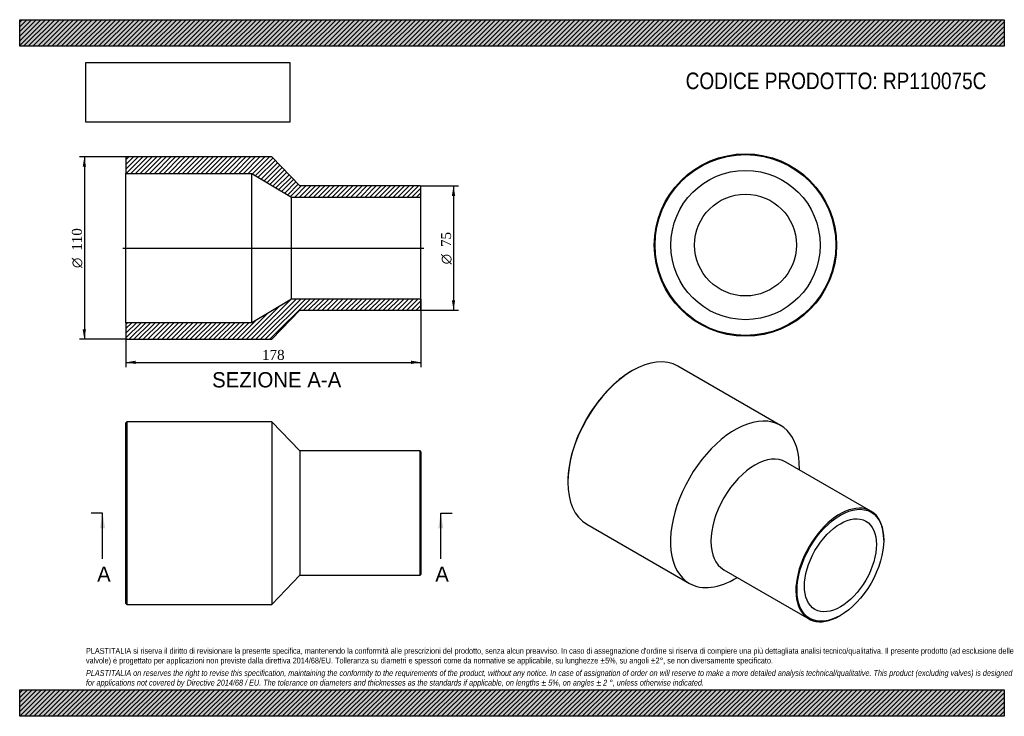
# Model space of a CAD drawing. Header units: millimetres. Extents: x 0 to 594, y 0 to 420.
import ezdxf
from ezdxf.enums import TextEntityAlignment as Align
from ezdxf.lldxf.tags import DXFTag

# ---------------------------------------------------------------- set-up
doc = ezdxf.new("R2010")
doc.units = ezdxf.units.MM
doc.header["$LTSCALE"] = 2
for name, color, linetype in [('Default', 7, 'Continuous'), ('DV4_Default', 7, 'Continuous'), ('RP110075C', 7, 'Continuous')]:
    doc.layers.add(name, color=color, linetype=linetype)
doc.styles.add('SEACAD_Solid_Edge_ANSI', font='seans.ttf')
doc.styles.add('SEACAD_Solid_Edge_ANSI1_Symbols', font='semeca1.ttf')
doc.styles.add('SEACAD_Times_New_Roman', font='times.ttf')
tags = doc.linetypes.add('CENTER2', pattern=[28.575, 19.05, -3.175, 3.175, -3.175]).pattern_tags.tags
tags[10:11] = [DXFTag(74, 4), DXFTag(75, 0), DXFTag(340, '0'), DXFTag(46, 0.0), DXFTag(50, 0.0), DXFTag(44, 0.0), DXFTag(45, 0.0)]
tags[8:9] = [DXFTag(74, 4), DXFTag(75, 0), DXFTag(340, '0'), DXFTag(46, 0.0), DXFTag(50, 0.0), DXFTag(44, 0.0), DXFTag(45, 0.0)]
tags[6:7] = [DXFTag(74, 4), DXFTag(75, 0), DXFTag(340, '0'), DXFTag(46, 0.0), DXFTag(50, 0.0), DXFTag(44, 0.0), DXFTag(45, 0.0)]
tags[4:5] = [DXFTag(74, 4), DXFTag(75, 0), DXFTag(340, '0'), DXFTag(46, 0.0), DXFTag(50, 0.0), DXFTag(44, 0.0), DXFTag(45, 0.0)]
doc.dimstyles.new('ANSImm', dxfattribs={"dimtxt": 6, "dimasz": 6, "dimexe": 3, "dimexo": 0, "dimgap": 1.5, "dimtad": 1, "dimdsep": 46, "dimtxsty": 'SEACAD_Times_New_Roman', "dimblk1": '_SE_FILLED', "dimblk2": '_SE_FILLED', "dimsah": 1, "dimcen": 3, "dimazin": 0, "dimtfac": 0.85, "dimtdec": 3, "dimtofl": 0, "dimtmove": 0, "dimatfit": 3, "dimfxl": 1, "dimarcsym": 0})
picture_1 = doc.add_image_def('image1.jpg', size_in_pixel=(4302, 1260))

# ---------------------------------------------------------------- blocks, each defined once
blk = doc.blocks.new('SE')
at = {"layer": 'RP110075C', "color": 7, "linetype": 'Continuous'}
for p, q in [((64.54, 177.5), (64.04, 177)), ((64.04, 68), (64.04, 177)), ((64.54, 177.5), (64.54, 67.5)), ((152.04, 177.5), (64.54, 177.5)), ((152.04, 177.5), (152.04, 67.5)), ((169.04, 160), (152.04, 177.5)), ((169.04, 160), (169.04, 85)), ((241.54, 160), (169.04, 160)), ((241.54, 85), (241.54, 160)), ((242.04, 159.5), (241.54, 160)), ((242.04, 159.5), (242.04, 85.5)), ((152.04, 67.5), (169.04, 85)), ((169.04, 85), (241.54, 85)), ((241.54, 85), (242.04, 85.5)), ((64.04, 68), (64.54, 67.5)), ((64.54, 67.5), (152.04, 67.5))]:
    blk.add_line(p, q, dxfattribs=at)
blk = doc.blocks.new('SE1')
at = {"layer": 'RP110075C', "color": 7, "linetype": 'Continuous'}
for p, q in [((369.62, 208.41), (369.26, 208.2)), ((458.99, 175.41), (397.12, 211.13)), ((513.53, 123.72), (462.26, 153.31)), ((470.36, 148.64), (470.36, 148.88)), ((330.73, 141.45), (330.73, 141.05)), ((342.12, 115.87), (403.99, 80.15)), ((521.29, 106.14), (521.29, 106.55)), ((424.76, 88.36), (476.03, 58.76)), ((432.65, 83.56), (432.86, 83.69)), ((494.78, 60.62), (495.13, 60.83))]:
    blk.add_line(p, q, dxfattribs=at)
for centre, major_axis, start_param, end_param in [((369.62, 163.5), (-27.5, -47.63), 3.141593, 6.283185), ((369.26, 163.7), (27.25, 47.2), 0.785398, 2.356195), ((431.49, 127.78), (-27.5, -47.63), 2.326333, 6.283185), ((443.51, 120.84), (-18.75, -32.48), 3.141593, 6.283185), ((494.78, 91.24), (18.75, 32.48), 0, 3.926991), ((494.78, 91.24), (18.75, 32.48), 5.497787, 6.283185), ((431.49, 127.78), (-27.5, -47.63), 0, 0.81526)]:
    blk.add_ellipse(centre, major_axis=major_axis, ratio=0.57735, start_param=start_param, end_param=end_param, dxfattribs=at)
for major_axis in [(-18.5, -32.04), (-15.35, -26.59)]:
    blk.add_ellipse((495.13, 91.04), major_axis=major_axis, ratio=0.57735, dxfattribs=at)
blk = doc.blocks.new('SE2')
at = {"layer": 'RP110075C', "color": 7, "linetype": 'Continuous'}
for radius in [55, 54.5, 45, 30.7]:
    blk.add_circle((437.86, 284.13), radius, dxfattribs=at)
blk = doc.blocks.new('SE4')
at = {"color": 7, "linetype": 'Continuous', "style": 'SEACAD_Solid_Edge_ANSI'}
blk.add_text('A', height=9.2, dxfattribs=at).set_placement((46.7, 90.3), align=Align.TOP_LEFT)
blk = doc.blocks.new('SE5')
at = {"color": 7, "linetype": 'Continuous', "style": 'SEACAD_Solid_Edge_ANSI'}
blk.add_text('A', height=9.2, dxfattribs=at).set_placement((250.7, 90.3), align=Align.TOP_LEFT)
blk = doc.blocks.new('SEANNOT_GROUP')
at = {"linetype": 'Continuous'}
blk.add_hatch(color=7, dxfattribs=at).paths.add_polyline_path([(51.55, 113.3), (50.01, 122.5), (48.48, 113.3)])
at = {"color": 7, "linetype": 'Continuous'}
blk.add_lwpolyline([(50.01, 94.9), (50.01, 122.5)], dxfattribs=at)
blk = doc.blocks.new('SEANNOT_GROUP1')
at = {"linetype": 'Continuous'}
blk.add_hatch(color=7, dxfattribs=at).paths.add_polyline_path([(255.55, 113.3), (254.01, 122.5), (252.48, 113.3)])
at = {"color": 7, "linetype": 'Continuous'}
blk.add_lwpolyline([(254.01, 94.9), (254.01, 122.5)], dxfattribs=at)
blk = doc.blocks.new('SE3')
at = {"layer": 'Default', "color": 7, "linetype": 'CENTER2'}
for p, q in [((50.01, 122.5), (43.11, 122.5)), ((254.01, 122.5), (260.91, 122.5))]:
    blk.add_line(p, q, dxfattribs=at)
at = {"layer": 'Default', "color": 7, "linetype": 'CENTER2', "const_width": 0.0001}
blk.add_lwpolyline([(50.01, 122.5), (254.01, 122.5)], dxfattribs=at)
at = {"layer": 'Default'}
for name in ['SEANNOT_GROUP', 'SEANNOT_GROUP1', 'SE4', 'SE5']:
    blk.add_blockref(name, (0, 0), dxfattribs=at)
blk = doc.blocks.new('SE6')
at = {"layer": 'RP110075C', "linetype": 'Continuous'}
h = blk.add_hatch(dxfattribs=at)
h.set_pattern_fill('LINE', scale=0.62992, angle=45, style=0)
h.paths.add_polyline_path([(169.04, 319.8), (152.04, 337.3), (64.54, 337.3), (64.04, 336.8), (64.04, 327.3), (140.04, 327.3), (164.04, 313), (242.04, 313), (242.04, 319.3), (241.54, 319.8)])
h = blk.add_hatch(dxfattribs=at)
h.set_pattern_fill('LINE', scale=0.62992, angle=45, style=0)
h.paths.add_polyline_path([(152.04, 227.3), (169.04, 244.8), (241.54, 244.8), (242.04, 245.3), (242.04, 251.6), (164.04, 251.6), (140.04, 237.3), (64.04, 237.3), (64.04, 227.8), (64.54, 227.3)])
at = {"layer": 'DV4_Default', "color": 7, "linetype": 'CENTER2'}
blk.add_line((62.29, 282.3), (243.79, 282.3), dxfattribs=at)
at = {"layer": 'RP110075C', "color": 7, "linetype": 'Continuous'}
for p, q in [((64.04, 336.8), (64.54, 337.3)), ((64.04, 336.8), (64.04, 327.3)), ((152.04, 337.3), (64.54, 337.3)), ((169.04, 319.8), (152.04, 337.3)), ((64.04, 237.3), (64.04, 327.3)), ((64.04, 327.3), (140.04, 327.3)), ((140.04, 237.3), (140.04, 327.3)), ((140.04, 327.3), (164.04, 313)), ((241.54, 319.8), (169.04, 319.8)), ((241.54, 319.8), (242.04, 319.3)), ((242.04, 313), (242.04, 319.3)), ((164.04, 251.6), (164.04, 313)), ((164.04, 313), (242.04, 313)), ((242.04, 251.6), (242.04, 313)), ((164.04, 251.6), (140.04, 237.3)), ((242.04, 251.6), (164.04, 251.6)), ((242.04, 245.3), (242.04, 251.6)), ((152.04, 227.3), (169.04, 244.8)), ((169.04, 244.8), (241.54, 244.8)), ((242.04, 245.3), (241.54, 244.8)), ((140.04, 237.3), (64.04, 237.3)), ((64.04, 237.3), (64.04, 227.8)), ((64.54, 227.3), (64.04, 227.8)), ((64.54, 227.3), (152.04, 227.3))]:
    blk.add_line(p, q, dxfattribs=at)
blk = doc.blocks.new('GDimGGroup')
at = {"layer": 'Default', "linetype": 'Continuous'}
for points in [[(262.73, 313.8), (261.73, 319.8), (260.73, 313.8)], [(262.73, 250.8), (260.73, 250.8), (261.73, 244.8)]]:
    blk.add_hatch(color=7, dxfattribs=at).paths.add_polyline_path(points)
at = {"layer": 'Default', "color": 7, "linetype": 'Continuous'}
for p, q in [((241.54, 319.8), (264.73, 319.8)), ((261.73, 319.8), (261.73, 244.8)), ((241.54, 244.8), (264.73, 244.8))]:
    blk.add_line(p, q, dxfattribs=at)
for s, style, p in [('75', 'SEACAD_Times_New_Roman', (254.23, 282.98)), ('O', 'SEACAD_Solid_Edge_ANSI1_Symbols', (254.23, 272.53))]:
    blk.add_text(s, height=6, rotation=90, dxfattribs=dict(at, style=style)).set_placement(p, align=Align.TOP_LEFT)
blk = doc.blocks.new('GDimGGroup1')
at = {"layer": 'Default', "linetype": 'Continuous'}
for points in [[(38.01, 331.3), (40.01, 331.3), (39.01, 337.3)], [(38.01, 233.3), (39.01, 227.3), (40.01, 233.3)]]:
    blk.add_hatch(color=7, dxfattribs=at).paths.add_polyline_path(points)
at = {"layer": 'Default', "color": 7, "linetype": 'Continuous'}
for p, q in [((64.54, 337.3), (36.01, 337.3)), ((39.01, 337.3), (39.01, 227.3)), ((64.54, 227.3), (36.01, 227.3))]:
    blk.add_line(p, q, dxfattribs=at)
for s, style, p in [('110', 'SEACAD_Times_New_Roman', (31.51, 280.7)), ('O', 'SEACAD_Solid_Edge_ANSI1_Symbols', (31.51, 270.26))]:
    blk.add_text(s, height=6, rotation=90, dxfattribs=dict(at, style=style)).set_placement(p, align=Align.TOP_LEFT)
blk = doc.blocks.new('DMBLK189')
at = {"layer": 'Default', "linetype": 'Continuous'}
for points in [[(70.04, 212.41), (70.04, 214.41), (64.04, 213.41)], [(236.04, 212.41), (242.04, 213.41), (236.04, 214.41)]]:
    blk.add_hatch(color=7, dxfattribs=at).paths.add_polyline_path(points)
at = {"layer": 'Default', "color": 7, "linetype": 'Continuous'}
for p, q in [((242.04, 251.6), (242.04, 210.41)), ((64.04, 237.3), (64.04, 210.41)), ((64.04, 213.41), (242.04, 213.41))]:
    blk.add_line(p, q, dxfattribs=at)
at = {"layer": 'Default', "color": 7, "linetype": 'Continuous', "style": 'SEACAD_Times_New_Roman'}
blk.add_text('178', height=6, dxfattribs=at).set_placement((146.21, 220.91), align=Align.TOP_LEFT)
blk = doc.blocks.new('_SE_FILLED')
at = {"color": 0}
blk.add_line((0, 0), (-1, 0), dxfattribs=at)
blk.add_solid([(0, 0), (-1, -0.1665), (-1, 0.1665), (0, 0)], dxfattribs=at)

msp = doc.modelspace()

# ---------------------------------------------------------------- hatches: boundary and pattern name
at = {"layer": 'Default', "linetype": 'Continuous'}
h = msp.add_hatch(dxfattribs=at)
h.set_pattern_fill('LINE', scale=0.62992, angle=45, style=0)
h.paths.add_polyline_path([(594, 404), (594, 420), (0, 420), (0, 404)])
for points in [[(594, 404), (594, 420), (0, 420), (0, 404)], [(594, 0), (594, 16), (0, 16), (0, 0)]]:
    msp.add_hatch(color=7, dxfattribs=at).paths.add_polyline_path(points)
h = msp.add_hatch(dxfattribs=at)
h.set_pattern_fill('LINE', scale=0.62992, angle=45, style=0)
h.paths.add_polyline_path([(594, 0), (594, 16), (0, 16), (0, 0)])

# ---------------------------------------------------------------- linework, layer by layer
at = {"layer": 'Default', "color": 7, "linetype": 'Continuous'}
for p, q in [((0, 420), (594, 420)), ((0, 404), (0, 420)), ((594, 420), (594, 404)), ((594, 404), (0, 404)), ((0, 16), (594, 16)), ((0, 0), (0, 16)), ((594, 16), (594, 0)), ((594, 0), (0, 0))]:
    msp.add_line(p, q, dxfattribs=at)

# ---------------------------------------------------------------- block references
at = {"layer": 'Default'}
for name in ['SE2', 'GDimGGroup1', 'SE6', 'GDimGGroup', 'SE1', 'SE', 'SE3']:
    msp.add_blockref(name, (0, 0), dxfattribs=at)

# ---------------------------------------------------------------- texts
at = {"layer": 'Default', "color": 7, "linetype": 'Continuous', "style": 'SEACAD_Solid_Edge_ANSI'}
msp.add_text('SEZIONE A-A', height=9.2, dxfattribs=at).set_placement((116.087, 207.492), align=Align.TOP_LEFT)
at = {"layer": 'Default', "attachment_point": 1}
for s, insert, char_height, width in [('{\\fArial Narrow|b0||i0||c0|p34;\\C7;\\H10.;\\W1.;CODICE PRODOTTO: RP110075C}', (401.778, 388.127), 10, 182.02957), ("{\\fArial Narrow|b0||i0||c0|p34;\\C7;\\H3.5;\\W1.;PLASTITALIA si riserva il diritto di revisionare la presente specifica, mantenendo la conformità alle prescrizioni del prodotto, senza alcun preavviso. In caso di assegnazione d'ordine si riserva di compiere una più dettagliata analisi tecnico/qualitativa. Il presente prodotto (ad esclusione delle \\P}{\\fArial Narrow|b0||i0||c0|p34;\\C7;\\H3.5;\\W1.;valvole) è progettato per applicazioni non previste dalla direttiva 2014/68/EU. Tolleranza su diametri e spessori come da normative se applicabile, su lunghezze ±5%, su angoli ±2°, se non diversamente specificato.\\P}{\\fArial Narrow|b0||i0||c0|p34;\\C7;\\H1.;\\W1.;   \\P}{\\fArial Narrow|b0||i1||c0|p34;\\C7;\\H3.5;\\W1.;PLASTITALIA on reserves the right to revise this specification, maintaining the conformity to the requirements of the product, without any notice. In case of assignation of order on will reserve to make a more detailed analysis technical/qualitative. This product (excluding valves) is designed \\P}{\\fArial Narrow|b0||i1||c0|p34;\\C7;\\H3.5;\\W1.;for applications not covered by Directive 2014/68 / EU. The tolerance on diameters and thicknesses as the standards if applicable, on lengths ± 5%, on angles ± 2 °, unless otherwise indicated.\\P}", (40, 41.205), 3.5, 514)]:
    msp.add_mtext(s, dxfattribs=dict(at, insert=insert, char_height=char_height, width=width))

# ---------------------------------------------------------------- dimensions: what is measured, and where the dimension line sits
at = {"layer": 'Default', "color": 7, "linetype": 'Continuous'}
dim = msp.add_linear_dim(base=(242.038, 213.415), p1=(64.038, 237.305), p2=(242.038, 251.605), text='\\A1;<>', dimstyle='ANSImm', dxfattribs=at)
dim.commit()
dim.dimension.update_dxf_attribs({"geometry": 'DMBLK189', "text_midpoint": (153.038, 213.415), "dimtype": 160})

# ---------------------------------------------------------------- pictures from other files: only their frames are drawn
image = msp.add_image(picture_1, insert=(40, 358.206), size_in_units=(122.914, 36))
image.dxf.flags = 7

doc.saveas('drawing.dxf')
